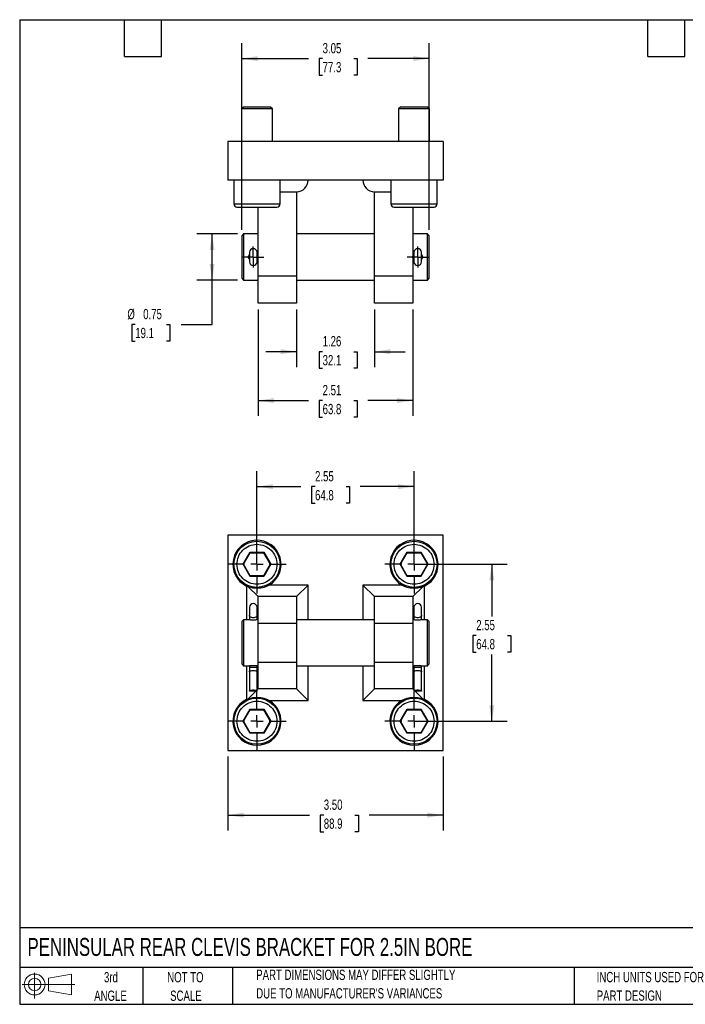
# Model space of a CAD drawing. Header units: inches. Extents: x 0.5 to 21.5, y 0.5 to 16.5.
# Tile 1 of 2: x 0.5 to 11.3, y 0.5 to 16.5. Entities that reach past the tile are written whole.
import ezdxf

# ---------------------------------------------------------------- set-up
doc = ezdxf.new("R2010")
doc.units = ezdxf.units.IN
doc.header["$LTSCALE"] = 2
doc.header["$MEASUREMENT"] = 0
doc.linetypes.add('CENTERX2', pattern=[0.8, 0.5, -0.1, 0.1, -0.1])
doc.layers.add('CENTER', color=40, linetype='CENTERX2')
doc.layers.add('SLD-DEFPOINTS', color=7, linetype='Continuous')
doc.layers.add('DIMENSIONS', color=140, linetype='Continuous', lineweight=25)
doc.layers.add('TEXT', color=140, linetype='Continuous', lineweight=25)
doc.styles.add('SLDTEXTSTYLE0', font='TXT', dxfattribs={"width": 0.7})
doc.dimstyles.new('SLDDIMSTYLE0', dxfattribs={"dimtxt": 0.169922, "dimasz": 0.26, "dimexe": 0, "dimexo": 0.0625, "dimgap": 0.04248, "dimtad": 0, "dimtih": 1, "dimtoh": 1, "dimrnd": 1e-09, "dimzin": 4, "dimdsep": 46, "dimtxsty": 'SLDTEXTSTYLE0', "dimsah": 1, "dimcen": 0.09, "dimadec": 0, "dimazin": 1, "dimtfac": 1, "dimtofl": 0, "dimtmove": 0, "dimatfit": 3, "dimfxl": 0, "dimfrac": 2, "dimtolj": 1, "dimtzin": 12, "dimarcsym": 0})
doc.dimstyles.new('SLDDIMSTYLE1', dxfattribs={"dimtxt": 0.169922, "dimasz": 0.26, "dimexe": 0, "dimexo": 0.0625, "dimgap": 0.04248, "dimtad": 0, "dimtih": 1, "dimtoh": 1, "dimrnd": 1e-09, "dimzin": 12, "dimdsep": 46, "dimtxsty": 'SLDTEXTSTYLE0', "dimsah": 1, "dimcen": 0.09, "dimadec": 0, "dimazin": 3, "dimtfac": 1, "dimtofl": 0, "dimtmove": 0, "dimatfit": 3, "dimfxl": 0, "dimfrac": 2, "dimtolj": 1, "dimtzin": 12, "dimarcsym": 0})
doc.dimstyles.new('SLDDIMSTYLE3', dxfattribs={"dimtxt": 0.169922, "dimasz": 0.26, "dimexe": 0, "dimexo": 0.0625, "dimgap": 0.04248, "dimtad": 0, "dimtih": 1, "dimtoh": 1, "dimrnd": 1e-09, "dimzin": 12, "dimdsep": 46, "dimtxsty": 'SLDTEXTSTYLE0', "dimsah": 1, "dimcen": 0.09, "dimadec": 0, "dimazin": 3, "dimtfac": 1, "dimtmove": 0, "dimatfit": 0, "dimfxl": 0, "dimfrac": 2, "dimtolj": 1, "dimtzin": 12, "dimarcsym": 0})
doc.dimstyles.new('SLDDIMSTYLE4', dxfattribs={"dimtxt": 0.169922, "dimasz": 0.26, "dimexe": 0, "dimexo": 0.0625, "dimgap": 0.04248, "dimtad": 0, "dimtih": 1, "dimtoh": 1, "dimrnd": 1e-09, "dimdsep": 46, "dimtxsty": 'SLDTEXTSTYLE0', "dimsah": 1, "dimcen": 0.09, "dimadec": 0, "dimazin": 2, "dimtfac": 1, "dimtofl": 0, "dimtmove": 0, "dimatfit": 3, "dimfxl": 0, "dimfrac": 2, "dimtolj": 1, "dimtzin": 12, "dimarcsym": 0})

# ---------------------------------------------------------------- blocks, each defined once
blk = doc.blocks.new('Block11')
at = {"color": 7, "linetype": 'Continuous', "lineweight": 18}
for p, q in [((0.204, 0.418), (0.204, 0)), ((0.431, 0.328), (0.801, 0.396)), ((0.431, 0.126), (0.431, 0.328)), ((0.801, 0.396), (0.801, 0.058)), ((0, 0.227), (0.856, 0.227)), ((0.431, 0.126), (0.801, 0.058))]:
    blk.add_line(p, q, dxfattribs=at)
for radius in [0.169, 0.101]:
    blk.add_circle((0.204, 0.227), radius, dxfattribs=at)
blk = doc.blocks.new('Block12')
at = {"layer": 'SLD-DEFPOINTS'}
blk.add_blockref('Block11', (0, 0), dxfattribs=at)
blk = doc.blocks.new('SW_NOTE_0_2')
at = {"layer": 'TEXT', "color": 0, "char_height": 0.16667, "attachment_point": 1, "style": 'SLDTEXTSTYLE0'}
for s, insert in [('PART DIMENSIONS MAY DIFFER SLIGHTLY', (0, 0.215)), ("DUE TO MANUFACTURER'S VARIANCES", (0, -0.086))]:
    blk.add_mtext(s, dxfattribs=dict(at, insert=insert))
blk = doc.blocks.new('SW_NOTE_0_3')
at = {"layer": 'TEXT', "color": 0, "char_height": 0.1667, "attachment_point": 2, "style": 'SLDTEXTSTYLE0'}
for s, insert in [('NOT TO', (0.414, 0.215)), ('SCALE', (0.422, -0.086))]:
    blk.add_mtext(s, dxfattribs=dict(at, insert=insert))
blk = doc.blocks.new('SW_NOTE_0_4')
at = {"layer": 'TEXT', "color": 0, "char_height": 0.1667, "attachment_point": 2, "style": 'SLDTEXTSTYLE0'}
for s, insert in [('3rd', (0.182, 0.215)), ('ANGLE', (0.175, -0.086))]:
    blk.add_mtext(s, dxfattribs=dict(at, insert=insert))
blk = doc.blocks.new('SW_NOTE_0_5')
at = {"layer": 'TEXT', "color": 0, "char_height": 0.16667, "attachment_point": 1, "style": 'SLDTEXTSTYLE0'}
for s, insert in [('INCH UNITS USED FOR', (0, 0.215)), ('PART DESIGN', (0, -0.086))]:
    blk.add_mtext(s, dxfattribs=dict(at, insert=insert))
blk = doc.blocks.new('_D')
at = {"layer": 'DIMENSIONS'}
for p, q in [((3.877, 4.525), (3.877, 3.324)), ((7.377, 4.525), (7.377, 3.324)), ((3.877, 3.574), (5.207, 3.574)), ((5.437, 3.574), (5.38, 3.574)), ((5.38, 3.574), (5.38, 3.304)), ((5.942, 3.574), (5.999, 3.574)), ((5.999, 3.574), (5.999, 3.304)), ((7.377, 3.574), (6.173, 3.574)), ((5.38, 3.304), (5.437, 3.304)), ((5.999, 3.304), (5.942, 3.304))]:
    blk.add_line(p, q, dxfattribs=at)
for points in [[(3.877, 3.574), (4.137, 3.534), (4.137, 3.614)], [(7.377, 3.574), (7.117, 3.614), (7.117, 3.534)]]:
    blk.add_solid(points, dxfattribs=at)
at = {"layer": 'DIMENSIONS', "char_height": 0.1667, "attachment_point": 1, "style": 'SLDTEXTSTYLE0'}
for s, insert in [('3.50', (5.437, 3.827)), ('88.9', (5.437, 3.519))]:
    blk.add_mtext(s, dxfattribs=dict(at, insert=insert))
blk = doc.blocks.new('_D_1')
at = {"layer": 'DIMENSIONS'}
for p, q in [((7.002, 7.65), (8.414, 7.65)), ((8.164, 7.65), (8.164, 6.801)), ((7.912, 6.493), (7.855, 6.493)), ((7.855, 6.493), (7.855, 6.223)), ((8.417, 6.493), (8.474, 6.493)), ((8.474, 6.493), (8.474, 6.223)), ((7.855, 6.223), (7.912, 6.223)), ((8.164, 5.1), (8.164, 6.185)), ((8.474, 6.223), (8.417, 6.223)), ((7.002, 5.1), (8.414, 5.1))]:
    blk.add_line(p, q, dxfattribs=at)
for points in [[(8.164, 7.65), (8.124, 7.39), (8.204, 7.39)], [(8.164, 5.1), (8.204, 5.36), (8.124, 5.36)]]:
    blk.add_solid(points, dxfattribs=at)
at = {"layer": 'DIMENSIONS', "char_height": 0.1667, "attachment_point": 1, "style": 'SLDTEXTSTYLE0'}
for s, insert in [('2.55', (7.912, 6.746)), ('64.8', (7.912, 6.437))]:
    blk.add_mtext(s, dxfattribs=dict(at, insert=insert))
blk = doc.blocks.new('_D_2')
at = {"layer": 'DIMENSIONS'}
for p, q in [((4.352, 7.75), (4.352, 9.162)), ((6.902, 7.75), (6.902, 9.162)), ((4.352, 8.912), (5.065, 8.912)), ((5.295, 8.912), (5.238, 8.912)), ((5.238, 8.912), (5.238, 8.642)), ((5.8, 8.912), (5.857, 8.912)), ((5.857, 8.912), (5.857, 8.642)), ((6.902, 8.912), (6.03, 8.912)), ((5.238, 8.642), (5.295, 8.642)), ((5.857, 8.642), (5.8, 8.642))]:
    blk.add_line(p, q, dxfattribs=at)
for points in [[(4.352, 8.912), (4.612, 8.872), (4.612, 8.952)], [(6.902, 8.912), (6.642, 8.952), (6.642, 8.872)]]:
    blk.add_solid(points, dxfattribs=at)
at = {"layer": 'DIMENSIONS', "char_height": 0.1667, "attachment_point": 1, "style": 'SLDTEXTSTYLE0'}
for s, insert in [('2.55', (5.295, 9.165)), ('64.8', (5.295, 8.857))]:
    blk.add_mtext(s, dxfattribs=dict(at, insert=insert))
blk = doc.blocks.new('SW_CENTERMARKSYMBOL_0')
at = {"layer": 'CENTER', "color": 0}
for p, q in [((0, 0.2), (0, 0.475)), ((-0.2, 0), (-0.475, 0)), ((0, 0), (-0.1, 0)), ((0, 0), (0, 0.1)), ((0, 0), (0, -0.1)), ((0, 0), (0.1, 0)), ((0.2, 0), (0.475, 0)), ((0, -0.2), (0, -0.475))]:
    blk.add_line(p, q, dxfattribs=at)
blk = doc.blocks.new('SW_CENTERMARKSYMBOL_1')
at = {"layer": 'CENTER', "color": 0}
for p, q in [((0, 0.2), (0, 0.475)), ((-0.2, 0), (-0.475, 0)), ((0, 0), (-0.1, 0)), ((0, 0), (0, 0.1)), ((0, 0), (0, -0.1)), ((0, 0), (0.1, 0)), ((0.2, 0), (0.475, 0)), ((0, -0.2), (0, -0.475))]:
    blk.add_line(p, q, dxfattribs=at)
blk = doc.blocks.new('SW_CENTERMARKSYMBOL_2')
at = {"layer": 'CENTER', "color": 0}
for p, q in [((0, 0.2), (0, 0.475)), ((-0.2, 0), (-0.475, 0)), ((0, 0), (-0.1, 0)), ((0, 0), (0, 0.1)), ((0, 0), (0, -0.1)), ((0, 0), (0.1, 0)), ((0.2, 0), (0.475, 0)), ((0, -0.2), (0, -0.475))]:
    blk.add_line(p, q, dxfattribs=at)
blk = doc.blocks.new('SW_CENTERMARKSYMBOL_3')
at = {"layer": 'CENTER', "color": 0}
for p, q in [((0, 0.2), (0, 0.475)), ((-0.2, 0), (-0.475, 0)), ((0, 0), (-0.1, 0)), ((0, 0), (0, 0.1)), ((0, 0), (0, -0.1)), ((0, 0), (0.1, 0)), ((0.2, 0), (0.475, 0)), ((0, -0.2), (0, -0.475))]:
    blk.add_line(p, q, dxfattribs=at)
blk = doc.blocks.new('_D_7')
at = {"layer": 'DIMENSIONS'}
for p, q in [((4.996, 11.793), (4.996, 10.855)), ((6.258, 11.793), (6.258, 10.855)), ((4.996, 11.105), (4.496, 11.105)), ((5.418, 11.105), (5.361, 11.105)), ((5.361, 11.105), (5.361, 10.835)), ((5.923, 11.105), (5.98, 11.105)), ((5.98, 11.105), (5.98, 10.835)), ((6.258, 11.105), (6.758, 11.105)), ((5.361, 10.835), (5.418, 10.835)), ((5.98, 10.835), (5.923, 10.835))]:
    blk.add_line(p, q, dxfattribs=at)
for points in [[(4.996, 11.105), (4.736, 11.145), (4.736, 11.065)], [(6.258, 11.105), (6.518, 11.065), (6.518, 11.145)]]:
    blk.add_solid(points, dxfattribs=at)
at = {"layer": 'DIMENSIONS', "char_height": 0.1667, "attachment_point": 1, "style": 'SLDTEXTSTYLE0'}
for s, insert in [('1.26', (5.418, 11.358)), ('32.1', (5.418, 11.05))]:
    blk.add_mtext(s, dxfattribs=dict(at, insert=insert))
blk = doc.blocks.new('_D_8')
at = {"layer": 'DIMENSIONS'}
for p, q in [((4.371, 11.793), (4.371, 10.061)), ((6.883, 11.793), (6.883, 10.061)), ((4.371, 10.311), (5.188, 10.311)), ((5.418, 10.311), (5.361, 10.311)), ((5.361, 10.311), (5.361, 10.041)), ((5.923, 10.311), (5.98, 10.311)), ((5.98, 10.311), (5.98, 10.041)), ((6.883, 10.311), (6.153, 10.311)), ((5.361, 10.041), (5.418, 10.041)), ((5.98, 10.041), (5.923, 10.041))]:
    blk.add_line(p, q, dxfattribs=at)
for points in [[(4.371, 10.311), (4.631, 10.271), (4.631, 10.351)], [(6.883, 10.311), (6.623, 10.351), (6.623, 10.271)]]:
    blk.add_solid(points, dxfattribs=at)
at = {"layer": 'DIMENSIONS', "char_height": 0.1667, "attachment_point": 1, "style": 'SLDTEXTSTYLE0'}
for s, insert in [('2.51', (5.418, 10.564)), ('63.8', (5.418, 10.256))]:
    blk.add_mtext(s, dxfattribs=dict(at, insert=insert))
blk = doc.blocks.new('_D_9')
at = {"layer": 'DIMENSIONS'}
for p, q in [((4.036, 13.018), (3.374, 13.018)), ((3.624, 12.268), (3.624, 13.018)), ((4.036, 12.268), (3.374, 12.268)), ((3.624, 11.547), (3.624, 12.268)), ((2.376, 11.547), (2.319, 11.547)), ((2.319, 11.547), (2.319, 11.277)), ((2.881, 11.547), (2.938, 11.547)), ((2.938, 11.547), (2.938, 11.277)), ((3.124, 11.547), (3.624, 11.547)), ((2.319, 11.277), (2.376, 11.277)), ((2.938, 11.277), (2.881, 11.277))]:
    blk.add_line(p, q, dxfattribs=at)
for points in [[(3.624, 13.018), (3.584, 12.758), (3.664, 12.758)], [(3.624, 12.268), (3.664, 12.528), (3.584, 12.528)]]:
    blk.add_solid(points, dxfattribs=at)
at = {"layer": 'DIMENSIONS', "char_height": 0.1667, "attachment_point": 1, "style": 'SLDTEXTSTYLE0'}
for s, insert in [('%%c', (2.248, 11.8)), ('0.75', (2.505, 11.8)), ('19.1', (2.376, 11.492))]:
    blk.add_mtext(s, dxfattribs=dict(at, insert=insert))
blk = doc.blocks.new('_D_10')
at = {"layer": 'DIMENSIONS'}
for p, q in [((4.104, 13.086), (4.104, 16.118)), ((7.149, 13.086), (7.149, 16.118)), ((4.104, 15.868), (5.188, 15.868)), ((5.418, 15.868), (5.361, 15.868)), ((5.361, 15.868), (5.361, 15.598)), ((5.923, 15.868), (5.98, 15.868)), ((5.98, 15.868), (5.98, 15.598)), ((7.149, 15.868), (6.153, 15.868)), ((5.361, 15.598), (5.418, 15.598)), ((5.98, 15.598), (5.923, 15.598))]:
    blk.add_line(p, q, dxfattribs=at)
for points in [[(4.104, 15.868), (4.364, 15.828), (4.364, 15.908)], [(7.149, 15.868), (6.889, 15.908), (6.889, 15.828)]]:
    blk.add_solid(points, dxfattribs=at)
at = {"layer": 'DIMENSIONS', "char_height": 0.1667, "attachment_point": 1, "style": 'SLDTEXTSTYLE0'}
for s, insert in [('3.05', (5.418, 16.12)), ('77.3', (5.418, 15.812))]:
    blk.add_mtext(s, dxfattribs=dict(at, insert=insert))
blk = doc.blocks.new('SW_CENTERMARKSYMBOL_5')
at = {"layer": 'CENTER', "color": 0}
for p, q in [((0, 0.1), (0, 0.17025)), ((-0.1, 0), (-0.17025, 0)), ((0, 0), (-0.1, 0)), ((0, 0), (0, 0.1)), ((0, 0), (0, -0.1)), ((0, 0), (0.1, 0)), ((0.1, 0), (0.17025, 0)), ((0, -0.1), (0, -0.17025))]:
    blk.add_line(p, q, dxfattribs=at)
blk = doc.blocks.new('SW_CENTERMARKSYMBOL_6')
at = {"layer": 'CENTER', "color": 0}
for p, q in [((0, 0.1), (0, 0.17025)), ((-0.1, 0), (-0.17025, 0)), ((0, 0), (-0.1, 0)), ((0, 0), (0, 0.1)), ((0, 0), (0, -0.1)), ((0, 0), (0.1, 0)), ((0.1, 0), (0.17025, 0)), ((0, -0.1), (0, -0.17025))]:
    blk.add_line(p, q, dxfattribs=at)

msp = doc.modelspace()

# ---------------------------------------------------------------- linework, layer by layer
for p, q in [((4.133, 15.08), (4.102, 15.049)), ((4.102, 15.049), (4.102, 14.518)), ((4.602, 15.049), (4.102, 15.049)), ((4.571, 15.08), (4.133, 15.08)), ((4.602, 15.049), (4.571, 15.08)), ((4.602, 14.518), (4.602, 15.049)), ((6.683, 15.08), (6.652, 15.049)), ((6.652, 15.049), (6.652, 14.518)), ((7.152, 15.049), (6.652, 15.049)), ((7.121, 15.08), (6.683, 15.08)), ((7.152, 15.049), (7.121, 15.08)), ((7.152, 14.518), (7.152, 15.049)), ((7.377, 14.518), (3.877, 14.518)), ((3.877, 14.518), (3.877, 13.893)), ((7.377, 14.518), (7.377, 13.893)), ((7.377, 13.893), (3.877, 13.893)), ((3.977, 13.893), (3.977, 13.505)), ((4.727, 13.505), (4.727, 13.893)), ((6.527, 13.893), (6.527, 13.505)), ((7.277, 13.505), (7.277, 13.893)), ((4.727, 13.705), (4.996, 13.705)), ((4.996, 13.705), (4.996, 12.33)), ((6.258, 12.33), (6.258, 13.705)), ((6.258, 13.705), (6.527, 13.705)), ((3.977, 13.505), (4.727, 13.505)), ((4.371, 12.33), (4.371, 13.455)), ((6.527, 13.505), (7.277, 13.505)), ((6.883, 13.455), (6.883, 12.33)), ((4.136, 13.018), (4.104, 12.986)), ((4.104, 12.986), (4.104, 12.299)), ((4.371, 13.018), (4.136, 13.018)), ((4.136, 13.018), (4.136, 12.268)), ((6.258, 13.018), (4.996, 13.018)), ((7.118, 13.018), (6.883, 13.018)), ((7.149, 12.986), (7.118, 13.018)), ((7.118, 12.268), (7.118, 13.018)), ((7.149, 12.299), (7.149, 12.986)), ((4.23, 12.721), (4.23, 12.565)), ((4.354, 12.565), (4.354, 12.721)), ((6.9, 12.721), (6.9, 12.565)), ((7.024, 12.565), (7.024, 12.721)), ((4.996, 12.33), (4.371, 12.33)), ((4.371, 11.893), (4.371, 12.33)), ((4.996, 12.33), (4.996, 11.893)), ((6.883, 12.33), (6.258, 12.33)), ((6.258, 11.893), (6.258, 12.33)), ((6.883, 12.33), (6.883, 11.893)), ((4.104, 12.299), (4.136, 12.268)), ((4.136, 12.268), (4.371, 12.268)), ((4.996, 12.268), (6.258, 12.268)), ((6.883, 12.268), (7.118, 12.268)), ((7.118, 12.268), (7.149, 12.299)), ((4.996, 11.893), (4.371, 11.893)), ((6.883, 11.893), (6.258, 11.893)), ((3.877, 8.125), (3.877, 4.625)), ((7.377, 8.125), (3.877, 8.125)), ((7.377, 4.625), (7.377, 8.125)), ((4.126, 7.65), (4.239, 7.845)), ((4.239, 7.845), (4.465, 7.845)), ((4.243, 7.837), (4.239, 7.845)), ((4.465, 7.845), (4.46, 7.837)), ((4.465, 7.845), (4.578, 7.65)), ((6.676, 7.65), (6.789, 7.845)), ((6.789, 7.845), (7.015, 7.845)), ((6.793, 7.837), (6.789, 7.845)), ((7.015, 7.845), (7.01, 7.837)), ((7.015, 7.845), (7.128, 7.65)), ((4.135, 7.65), (4.243, 7.837)), ((4.243, 7.837), (4.46, 7.837)), ((4.46, 7.837), (4.568, 7.65)), ((6.685, 7.65), (6.793, 7.837)), ((6.793, 7.837), (7.01, 7.837)), ((7.01, 7.837), (7.118, 7.65)), ((4.239, 7.454), (4.126, 7.65)), ((4.126, 7.65), (4.135, 7.65)), ((4.243, 7.462), (4.135, 7.65)), ((4.568, 7.65), (4.46, 7.462)), ((4.578, 7.65), (4.465, 7.454)), ((4.578, 7.65), (4.568, 7.65)), ((6.789, 7.454), (6.676, 7.65)), ((6.676, 7.65), (6.685, 7.65)), ((6.793, 7.462), (6.685, 7.65)), ((7.118, 7.65), (7.01, 7.462)), ((7.128, 7.65), (7.015, 7.454)), ((7.128, 7.65), (7.118, 7.65)), ((4.239, 7.454), (4.243, 7.462)), ((4.465, 7.454), (4.239, 7.454)), ((4.46, 7.462), (4.243, 7.462)), ((4.465, 7.454), (4.46, 7.462)), ((6.789, 7.454), (6.793, 7.462)), ((7.015, 7.454), (6.789, 7.454)), ((7.01, 7.462), (6.793, 7.462)), ((7.015, 7.454), (7.01, 7.462)), ((4.183, 7.297), (4.183, 6.75)), ((4.21, 7.286), (4.371, 7.125)), ((4.416, 7.264), (4.287, 7.264)), ((5.183, 7.312), (4.549, 7.312)), ((5.183, 7.312), (4.996, 7.125)), ((5.183, 6.75), (5.183, 7.312)), ((6.258, 7.125), (6.07, 7.312)), ((6.07, 7.312), (6.07, 6.75)), ((6.705, 7.312), (6.07, 7.312)), ((6.966, 7.264), (6.837, 7.264)), ((6.883, 7.125), (7.044, 7.286)), ((7.07, 6.75), (7.07, 7.297)), ((4.996, 7.125), (4.371, 7.125)), ((4.371, 6.688), (4.371, 7.125)), ((4.996, 7.125), (4.996, 6.688)), ((6.258, 6.688), (6.258, 7.125)), ((6.883, 7.125), (6.258, 7.125)), ((6.883, 7.125), (6.883, 6.688)), ((4.23, 6.953), (4.23, 6.821)), ((4.354, 6.821), (4.354, 6.953)), ((6.9, 6.953), (6.9, 6.821)), ((7.024, 6.821), (7.024, 6.953)), ((4.136, 6.75), (4.104, 6.718)), ((4.215, 6.75), (4.136, 6.75)), ((4.136, 6.75), (4.136, 6.375)), ((4.23, 6.821), (4.23, 6.748)), ((4.354, 6.747), (4.354, 6.821)), ((4.371, 6.75), (4.368, 6.75)), ((6.258, 6.75), (4.996, 6.75)), ((6.885, 6.75), (6.883, 6.75)), ((6.9, 6.821), (6.9, 6.748)), ((7.024, 6.747), (7.024, 6.821)), ((7.118, 6.75), (7.038, 6.75)), ((7.149, 6.718), (7.118, 6.75)), ((7.118, 6.375), (7.118, 6.75)), ((4.104, 6.718), (4.104, 6.031)), ((4.371, 6.062), (4.371, 6.688)), ((4.996, 6.688), (4.371, 6.688)), ((4.996, 6.688), (4.996, 6.062)), ((6.258, 6.062), (6.258, 6.688)), ((6.883, 6.688), (6.258, 6.688)), ((6.883, 6.688), (6.883, 6.062)), ((7.149, 6.375), (7.149, 6.718)), ((4.136, 6.375), (4.136, 6)), ((7.118, 6), (7.118, 6.375)), ((7.149, 6.031), (7.149, 6.375)), ((4.104, 6.031), (4.136, 6)), ((4.136, 6), (4.215, 6)), ((4.183, 6), (4.183, 5.452)), ((4.23, 6.002), (4.23, 5.98)), ((4.23, 5.98), (4.23, 5.905)), ((4.23, 5.98), (4.354, 5.98)), ((4.354, 5.98), (4.354, 6.002)), ((4.354, 5.905), (4.354, 5.98)), ((4.368, 6), (4.371, 6)), ((4.371, 5.625), (4.371, 6.062)), ((4.371, 6.062), (4.996, 6.062)), ((4.996, 6.062), (4.996, 5.625)), ((4.996, 6), (6.258, 6)), ((5.183, 5.437), (5.183, 6)), ((6.07, 6), (6.07, 5.437)), ((6.258, 6.062), (6.883, 6.062)), ((6.258, 5.625), (6.258, 6.062)), ((6.883, 6.062), (6.883, 5.625)), ((6.883, 6), (6.885, 6)), ((6.9, 6.002), (6.9, 5.98)), ((6.9, 5.98), (6.9, 5.905)), ((6.9, 5.98), (7.024, 5.98)), ((7.024, 5.98), (7.024, 6.002)), ((7.024, 5.905), (7.024, 5.98)), ((7.038, 6), (7.118, 6)), ((7.07, 5.452), (7.07, 6)), ((7.118, 6), (7.149, 6.031)), ((4.23, 5.905), (4.23, 5.589)), ((4.354, 5.589), (4.354, 5.905)), ((6.9, 5.905), (6.9, 5.589)), ((7.024, 5.589), (7.024, 5.905)), ((4.371, 5.625), (4.354, 5.608)), ((4.996, 5.625), (4.371, 5.625)), ((4.996, 5.625), (5.183, 5.437)), ((6.07, 5.437), (6.258, 5.625)), ((6.883, 5.625), (6.258, 5.625)), ((6.9, 5.608), (6.883, 5.625)), ((4.335, 5.589), (4.21, 5.463)), ((4.354, 5.589), (4.23, 5.589)), ((4.287, 5.485), (4.416, 5.485)), ((6.837, 5.485), (6.966, 5.485)), ((7.024, 5.589), (6.9, 5.589)), ((7.044, 5.463), (6.918, 5.589)), ((4.126, 5.1), (4.239, 5.295)), ((4.135, 5.1), (4.243, 5.287)), ((4.239, 5.295), (4.465, 5.295)), ((4.243, 5.287), (4.239, 5.295)), ((4.243, 5.287), (4.46, 5.287)), ((4.465, 5.295), (4.46, 5.287)), ((4.46, 5.287), (4.568, 5.1)), ((4.465, 5.295), (4.578, 5.1)), ((4.549, 5.437), (5.183, 5.437)), ((6.07, 5.437), (6.705, 5.437)), ((6.676, 5.1), (6.789, 5.295)), ((6.685, 5.1), (6.793, 5.287)), ((6.789, 5.295), (7.015, 5.295)), ((6.793, 5.287), (6.789, 5.295)), ((6.793, 5.287), (7.01, 5.287)), ((7.015, 5.295), (7.01, 5.287)), ((7.01, 5.287), (7.118, 5.1)), ((7.015, 5.295), (7.128, 5.1)), ((4.239, 4.904), (4.126, 5.1)), ((4.126, 5.1), (4.135, 5.1)), ((4.243, 4.912), (4.135, 5.1)), ((4.568, 5.1), (4.46, 4.912)), ((4.578, 5.1), (4.465, 4.904)), ((4.578, 5.1), (4.568, 5.1)), ((6.789, 4.904), (6.676, 5.1)), ((6.676, 5.1), (6.685, 5.1)), ((6.793, 4.912), (6.685, 5.1)), ((7.118, 5.1), (7.01, 4.912)), ((7.128, 5.1), (7.015, 4.904)), ((7.128, 5.1), (7.118, 5.1)), ((4.239, 4.904), (4.243, 4.912)), ((4.465, 4.904), (4.239, 4.904)), ((4.46, 4.912), (4.243, 4.912)), ((4.465, 4.904), (4.46, 4.912)), ((6.789, 4.904), (6.793, 4.912)), ((7.015, 4.904), (6.789, 4.904)), ((7.01, 4.912), (6.793, 4.912)), ((7.015, 4.904), (7.01, 4.912)), ((3.877, 4.625), (7.377, 4.625))]:
    msp.add_line(p, q)
at = {"flags": 128}
for points in [[(4.354, 6.821), (4.351, 6.809), (4.343, 6.799), (4.331, 6.791), (4.317, 6.785), (4.3, 6.781), (4.283, 6.781), (4.267, 6.785), (4.253, 6.791), (4.241, 6.799), (4.233, 6.809), (4.23, 6.821)], [(7.024, 6.821), (7.021, 6.809), (7.013, 6.799), (7.001, 6.791), (6.987, 6.785), (6.97, 6.781), (6.953, 6.781), (6.937, 6.785), (6.923, 6.791), (6.911, 6.799), (6.903, 6.809), (6.9, 6.821)], [(4.23, 5.905), (4.233, 5.911), (4.241, 5.916), (4.253, 5.92), (4.267, 5.923), (4.283, 5.925), (4.3, 5.925), (4.317, 5.923), (4.331, 5.92), (4.343, 5.916), (4.351, 5.911), (4.354, 5.905)], [(6.9, 5.905), (6.903, 5.911), (6.911, 5.916), (6.923, 5.92), (6.937, 5.923), (6.953, 5.925), (6.97, 5.925), (6.987, 5.923), (7.001, 5.92), (7.013, 5.916), (7.021, 5.911), (7.024, 5.905)], [(4.23, 5.589), (4.233, 5.595), (4.241, 5.6), (4.253, 5.604), (4.267, 5.607), (4.283, 5.609), (4.3, 5.609), (4.317, 5.607), (4.331, 5.604), (4.343, 5.6), (4.351, 5.595), (4.354, 5.589)], [(6.9, 5.589), (6.903, 5.595), (6.911, 5.6), (6.923, 5.604), (6.937, 5.607), (6.953, 5.609), (6.97, 5.609), (6.987, 5.607), (7.001, 5.604), (7.013, 5.6), (7.021, 5.595), (7.024, 5.589)]]:
    msp.add_lwpolyline(points, dxfattribs=at)
for centre in [(4.352, 7.65), (6.902, 7.65), (4.352, 5.1), (6.902, 5.1)]:
    msp.add_circle(centre, 0.375)
for centre, radius, start, end in [((4.996, 13.893), 0.188, 270, 0), ((6.258, 13.893), 0.188, 180, 270), ((4.027, 13.505), 0.05, 180, 270), ((4.677, 13.505), 0.05, 270, 0), ((6.577, 13.505), 0.05, 180, 270), ((7.227, 13.505), 0.05, 270, 0), ((4.292, 12.643), 0.0702, 152.4773, 207.5227), ((4.292, 12.716), 0.0625, 4.5886, 175.4114), ((4.292, 12.643), 0.0703, 332.4773, 27.5227), ((6.962, 12.643), 0.0703, 152.4773, 207.5227), ((6.962, 12.716), 0.0625, 4.5886, 175.4114), ((6.962, 12.643), 0.0702, 332.4773, 27.5227), ((4.292, 12.57), 0.0625, 184.5886, 355.4114), ((6.962, 12.57), 0.0625, 184.5886, 355.4114), ((4.352, 7.65), 0.391, 300.2313, 244.4461), ((6.902, 7.65), 0.391, 295.5539, 239.7687), ((4.292, 6.948), 0.0625, 4.5886, 175.4114), ((6.962, 6.948), 0.0625, 4.5886, 175.4114), ((4.352, 5.1), 0.391, 115.3632, 270), ((6.902, 5.1), 0.391, 270, 64.4461), ((4.352, 5.1), 0.391, 270, 59.7687), ((6.902, 5.1), 0.391, 120.2313, 270)]:
    msp.add_arc(centre, radius, start, end)
for points, knots in [([(4.027, 13.455), (4.027, 13.455), (4.061, 13.455), (4.183, 13.455), (4.266, 13.455), (4.438, 13.455), (4.521, 13.455), (4.643, 13.455), (4.677, 13.455), (4.677, 13.455)], [0, 0, 0, 0, 0.25, 0.25, 0.5, 0.5, 0.75, 0.75, 1, 1, 1, 1]), ([(6.577, 13.455), (6.577, 13.455), (6.611, 13.455), (6.733, 13.455), (6.816, 13.455), (6.988, 13.455), (7.071, 13.455), (7.193, 13.455), (7.227, 13.455), (7.227, 13.455)], [0, 0, 0, 0, 0.25, 0.25, 0.5, 0.5, 0.75, 0.75, 1, 1, 1, 1]), ([(4.23, 12.603), (4.227, 12.605), (4.219, 12.613), (4.214, 12.633), (4.214, 12.655), (4.22, 12.673), (4.227, 12.681), (4.23, 12.683)], [0, 0, 0, 0, 0.113887, 0.391764, 0.642989, 0.884435, 1, 1, 1, 1]), ([(4.354, 12.683), (4.356, 12.68), (4.364, 12.672), (4.37, 12.653), (4.369, 12.63), (4.363, 12.613), (4.356, 12.605), (4.354, 12.602)], [0, 0, 0, 0, 0.113887, 0.391764, 0.642989, 0.884435, 1, 1, 1, 1]), ([(6.9, 12.603), (6.897, 12.605), (6.889, 12.613), (6.884, 12.633), (6.884, 12.655), (6.89, 12.673), (6.897, 12.681), (6.9, 12.683)], [0, 0, 0, 0, 0.113887, 0.391764, 0.642989, 0.884435, 1, 1, 1, 1]), ([(7.024, 12.683), (7.026, 12.68), (7.034, 12.672), (7.04, 12.653), (7.039, 12.63), (7.033, 12.613), (7.026, 12.605), (7.024, 12.602)], [0, 0, 0, 0, 0.113887, 0.3917644, 0.6429886, 0.8844346, 1, 1, 1, 1]), ([(4.027, 7.65), (4.027, 7.736), (4.061, 7.818), (4.183, 7.94), (4.266, 7.975), (4.438, 7.975), (4.521, 7.94), (4.643, 7.818), (4.677, 7.736), (4.677, 7.65)], [0, 0, 0, 0, 0.25, 0.25, 0.5, 0.5, 0.75, 0.75, 1, 1, 1, 1]), ([(6.577, 7.65), (6.577, 7.736), (6.611, 7.818), (6.733, 7.94), (6.816, 7.975), (6.988, 7.975), (7.071, 7.94), (7.193, 7.818), (7.227, 7.736), (7.227, 7.65)], [0, 0, 0, 0, 0.25, 0.25, 0.5, 0.5, 0.75, 0.75, 1, 1, 1, 1]), ([(4.677, 7.65), (4.677, 7.563), (4.643, 7.481), (4.521, 7.359), (4.438, 7.325), (4.266, 7.325), (4.183, 7.359), (4.061, 7.481), (4.027, 7.563), (4.027, 7.65)], [0, 0, 0, 0, 0.25, 0.25, 0.5, 0.5, 0.75, 0.75, 1, 1, 1, 1]), ([(7.227, 7.65), (7.227, 7.563), (7.193, 7.481), (7.071, 7.359), (6.988, 7.325), (6.816, 7.325), (6.733, 7.359), (6.611, 7.481), (6.577, 7.563), (6.577, 7.65)], [0, 0, 0, 0, 0.25, 0.25, 0.5, 0.5, 0.75, 0.75, 1, 1, 1, 1]), ([(4.21, 7.286), (4.201, 7.289), (4.195, 7.292), (4.188, 7.295), (4.186, 7.296), (4.184, 7.297), (4.183, 7.297), (4.183, 7.297)], [0, 0, 0, 0, 0.5, 0.5, 0.75, 0.75, 1, 1, 1, 1]), ([(4.287, 7.264), (4.273, 7.267), (4.26, 7.27), (4.234, 7.277), (4.221, 7.281), (4.21, 7.286)], [0, 0, 0, 0, 0.5, 0.5, 1, 1, 1, 1]), ([(4.549, 7.312), (4.549, 7.312), (4.547, 7.311), (4.544, 7.309), (4.541, 7.308), (4.533, 7.304), (4.529, 7.301), (4.518, 7.296), (4.513, 7.293), (4.5, 7.288), (4.493, 7.285), (4.479, 7.28), (4.472, 7.278), (4.449, 7.271), (4.433, 7.267), (4.416, 7.264)], [0, 0, 0, 0, 0.125, 0.125, 0.25, 0.25, 0.375, 0.375, 0.5, 0.5, 0.625, 0.625, 0.75, 0.75, 1, 1, 1, 1]), ([(6.837, 7.264), (6.821, 7.267), (6.805, 7.271), (6.782, 7.278), (6.774, 7.28), (6.76, 7.285), (6.754, 7.288), (6.741, 7.293), (6.735, 7.296), (6.725, 7.301), (6.721, 7.304), (6.713, 7.308), (6.71, 7.309), (6.706, 7.311), (6.705, 7.312), (6.705, 7.312)], [0, 0, 0, 0, 0.25, 0.25, 0.375, 0.375, 0.5, 0.5, 0.625, 0.625, 0.75, 0.75, 0.875, 0.875, 1, 1, 1, 1]), ([(7.044, 7.286), (7.032, 7.281), (7.02, 7.277), (6.994, 7.27), (6.98, 7.267), (6.966, 7.264)], [0, 0, 0, 0, 0.5, 0.5, 1, 1, 1, 1]), ([(7.07, 7.297), (7.07, 7.297), (7.068, 7.296), (7.061, 7.293), (7.059, 7.292), (7.052, 7.289), (7.048, 7.287), (7.044, 7.286)], [0, 0, 0, 0, 0.5, 0.5, 0.75, 0.75, 1, 1, 1, 1]), ([(4.368, 6.749), (4.369, 6.749), (4.369, 6.749), (4.361, 6.748), (4.347, 6.746), (4.326, 6.744), (4.307, 6.743), (4.286, 6.743), (4.264, 6.743), (4.239, 6.746), (4.222, 6.748), (4.214, 6.75), (4.215, 6.749), (4.215, 6.749)], [0, 0, 0, 0, 0.055192, 0.146954, 0.242583, 0.346758, 0.459796, 0.500263, 0.619685, 0.738949, 0.854107, 0.959714, 1, 1, 1, 1]), ([(7.038, 6.749), (7.039, 6.749), (7.039, 6.749), (7.031, 6.748), (7.017, 6.746), (6.996, 6.744), (6.977, 6.743), (6.956, 6.743), (6.934, 6.743), (6.909, 6.746), (6.892, 6.748), (6.884, 6.75), (6.885, 6.749), (6.885, 6.749)], [0, 0, 0, 0, 0.055192, 0.146954, 0.242583, 0.346758, 0.459796, 0.500263, 0.619685, 0.738949, 0.854107, 0.959714, 1, 1, 1, 1]), ([(4.215, 6), (4.215, 6), (4.215, 6), (4.223, 6.001), (4.237, 6.003), (4.257, 6.005), (4.277, 6.006), (4.298, 6.006), (4.32, 6.006), (4.344, 6.003), (4.361, 6.001), (4.369, 6), (4.369, 6), (4.368, 6)], [0, 0, 0, 0, 0.055192, 0.146954, 0.242583, 0.346758, 0.459796, 0.500263, 0.619685, 0.738949, 0.854107, 0.959714, 1, 1, 1, 1]), ([(6.885, 6), (6.885, 6), (6.885, 6), (6.893, 6.001), (6.907, 6.003), (6.927, 6.005), (6.947, 6.006), (6.968, 6.006), (6.99, 6.006), (7.014, 6.003), (7.031, 6.001), (7.039, 6), (7.039, 6), (7.038, 6)], [0, 0, 0, 0, 0.055192, 0.146954, 0.242583, 0.346758, 0.459796, 0.500263, 0.619685, 0.738949, 0.854107, 0.959714, 1, 1, 1, 1]), ([(4.183, 5.452), (4.183, 5.452), (4.186, 5.453), (4.192, 5.456), (4.195, 5.457), (4.202, 5.46), (4.205, 5.462), (4.21, 5.463)], [0, 0, 0, 0, 0.5, 0.5, 0.75, 0.75, 1, 1, 1, 1]), ([(4.21, 5.463), (4.221, 5.468), (4.234, 5.472), (4.259, 5.479), (4.273, 5.482), (4.287, 5.485)], [0, 0, 0, 0, 0.5, 0.5, 1, 1, 1, 1]), ([(4.416, 5.485), (4.433, 5.482), (4.449, 5.478), (4.472, 5.471), (4.479, 5.469), (4.493, 5.464), (4.5, 5.461), (4.512, 5.456), (4.518, 5.453), (4.529, 5.448), (4.533, 5.446), (4.541, 5.442), (4.544, 5.44), (4.547, 5.438), (4.549, 5.437), (4.549, 5.437)], [0, 0, 0, 0, 0.25, 0.25, 0.375, 0.375, 0.5, 0.5, 0.625, 0.625, 0.75, 0.75, 0.875, 0.875, 1, 1, 1, 1]), ([(6.705, 5.437), (6.705, 5.437), (6.706, 5.438), (6.71, 5.44), (6.713, 5.442), (6.72, 5.446), (6.725, 5.448), (6.735, 5.453), (6.741, 5.456), (6.754, 5.461), (6.76, 5.464), (6.774, 5.469), (6.782, 5.471), (6.804, 5.478), (6.821, 5.482), (6.837, 5.485)], [0, 0, 0, 0, 0.125, 0.125, 0.25, 0.25, 0.375, 0.375, 0.5, 0.5, 0.625, 0.625, 0.75, 0.75, 1, 1, 1, 1]), ([(6.966, 5.485), (6.98, 5.482), (6.994, 5.479), (7.02, 5.472), (7.032, 5.468), (7.044, 5.463)], [0, 0, 0, 0, 0.5, 0.5, 1, 1, 1, 1]), ([(7.044, 5.463), (7.053, 5.46), (7.059, 5.457), (7.066, 5.454), (7.067, 5.453), (7.07, 5.452), (7.07, 5.452), (7.07, 5.452)], [0, 0, 0, 0, 0.5, 0.5, 0.75, 0.75, 1, 1, 1, 1]), ([(4.027, 5.1), (4.027, 5.186), (4.061, 5.268), (4.183, 5.39), (4.266, 5.425), (4.438, 5.425), (4.521, 5.39), (4.643, 5.268), (4.677, 5.186), (4.677, 5.1)], [0, 0, 0, 0, 0.25, 0.25, 0.5, 0.5, 0.75, 0.75, 1, 1, 1, 1]), ([(6.577, 5.1), (6.577, 5.186), (6.611, 5.268), (6.733, 5.39), (6.816, 5.425), (6.988, 5.425), (7.071, 5.39), (7.193, 5.268), (7.227, 5.186), (7.227, 5.1)], [0, 0, 0, 0, 0.25, 0.25, 0.5, 0.5, 0.75, 0.75, 1, 1, 1, 1]), ([(4.677, 5.1), (4.677, 5.013), (4.643, 4.931), (4.521, 4.809), (4.438, 4.775), (4.266, 4.775), (4.183, 4.809), (4.061, 4.931), (4.027, 5.013), (4.027, 5.1)], [0, 0, 0, 0, 0.25, 0.25, 0.5, 0.5, 0.75, 0.75, 1, 1, 1, 1]), ([(7.227, 5.1), (7.227, 5.013), (7.193, 4.931), (7.071, 4.809), (6.988, 4.775), (6.816, 4.775), (6.733, 4.809), (6.611, 4.931), (6.577, 5.013), (6.577, 5.1)], [0, 0, 0, 0, 0.25, 0.25, 0.5, 0.5, 0.75, 0.75, 1, 1, 1, 1])]:
    msp.add_open_spline(points, degree=3, knots=knots)
at = {"layer": 'TEXT'}
for p, q in [((0.5, 16.5), (21.5, 16.5)), ((0.5, 16.5), (0.5, 0.5)), ((2.2, 15.9), (2.2, 16.5)), ((2.8, 15.9), (2.8, 16.5)), ((10.7, 15.9), (10.7, 16.5)), ((11.3, 15.9), (11.3, 16.5)), ((2.2, 15.9), (2.8, 15.9)), ((10.7, 15.9), (11.3, 15.9)), ((21.5, 1.742), (0.5, 1.742)), ((21.5, 1.1), (0.5, 1.1)), ((2.5, 1.1), (2.5, 0.5)), ((3.954, 1.1), (3.954, 0.5)), ((9.5, 1.1), (9.5, 0.5)), ((0.5, 0.5), (21.5, 0.5))]:
    msp.add_line(p, q, dxfattribs=at)

# ---------------------------------------------------------------- block references
at = {"layer": 'CENTER'}
for name, p in [('SW_CENTERMARKSYMBOL_6', (4.292, 12.643)), ('SW_CENTERMARKSYMBOL_5', (6.962, 12.643)), ('SW_CENTERMARKSYMBOL_0', (4.352, 7.65)), ('SW_CENTERMARKSYMBOL_1', (6.902, 7.65)), ('SW_CENTERMARKSYMBOL_2', (4.352, 5.1)), ('SW_CENTERMARKSYMBOL_3', (6.902, 5.1))]:
    msp.add_blockref(name, p, dxfattribs=at)
at = {"layer": 'SLD-DEFPOINTS'}
msp.add_blockref('Block12', (0.538, 0.595), dxfattribs=at)
at = {"layer": 'TEXT'}
for name, p in [('SW_NOTE_0_4', (1.799, 0.809)), ('SW_NOTE_0_3', (2.776, 0.809)), ('SW_NOTE_0_2', (4.34, 0.848)), ('SW_NOTE_0_5', (9.868, 0.811))]:
    msp.add_blockref(name, p, dxfattribs=at)

# ---------------------------------------------------------------- texts
at = {"layer": 'TEXT', "insert": (0.627, 1.578), "char_height": 0.29167, "attachment_point": 1, "style": 'SLDTEXTSTYLE0'}
msp.add_mtext('PENINSULAR REAR CLEVIS BRACKET FOR 2.5IN BORE', dxfattribs=at)

# ---------------------------------------------------------------- dimensions: what is measured, and where the dimension line sits
at = {"layer": 'DIMENSIONS'}
for base, p1, p2, dimstyle, picture, middle in [((7.149324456, 15.867596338), (4.104324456, 12.986444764), (7.149324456, 12.986444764), 'SLDDIMSTYLE1', '_D_10', (5.670534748, 15.867596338)), ((6.883, 10.311), (4.371, 11.893), (6.883, 11.893), 'SLDDIMSTYLE1', '_D_8', (5.671, 10.311)), ((6.258, 11.105), (4.996, 11.893), (6.258, 11.893), 'SLDDIMSTYLE3', '_D_7', (5.671, 11.105)), ((4.352, 8.912), (6.902, 7.65), (4.352, 7.65), 'SLDDIMSTYLE1', '_D_2', (5.547, 8.912)), ((7.377, 3.574), (3.877, 4.625), (7.377, 4.625), 'SLDDIMSTYLE0', '_D', (5.69, 3.574))]:
    dim = msp.add_linear_dim(base=base, p1=p1, p2=p2, dimstyle=dimstyle, dxfattribs=at)
    dim.commit()
    dim.dimension.update_dxf_attribs({"geometry": picture, "text_midpoint": middle, "dimtype": 160})
dim = msp.add_linear_dim(base=(3.624, 13.018), p1=(4.136, 12.268), p2=(4.136, 13.018), angle=90, text='%%c<>', dimstyle='SLDDIMSTYLE4', dxfattribs=at)
dim.commit()
dim.dimension.update_dxf_attribs({"geometry": '_D_9', "text_midpoint": (3.624, 11.547), "dimtype": 160})
dim = msp.add_linear_dim(base=(8.164, 7.65), p1=(6.902, 5.1), p2=(6.902, 7.65), angle=90, dimstyle='SLDDIMSTYLE1', dxfattribs=at)
dim.commit()
dim.dimension.update_dxf_attribs({"geometry": '_D_1', "text_midpoint": (8.164, 6.493), "dimtype": 160})

doc.saveas('drawing.dxf')
